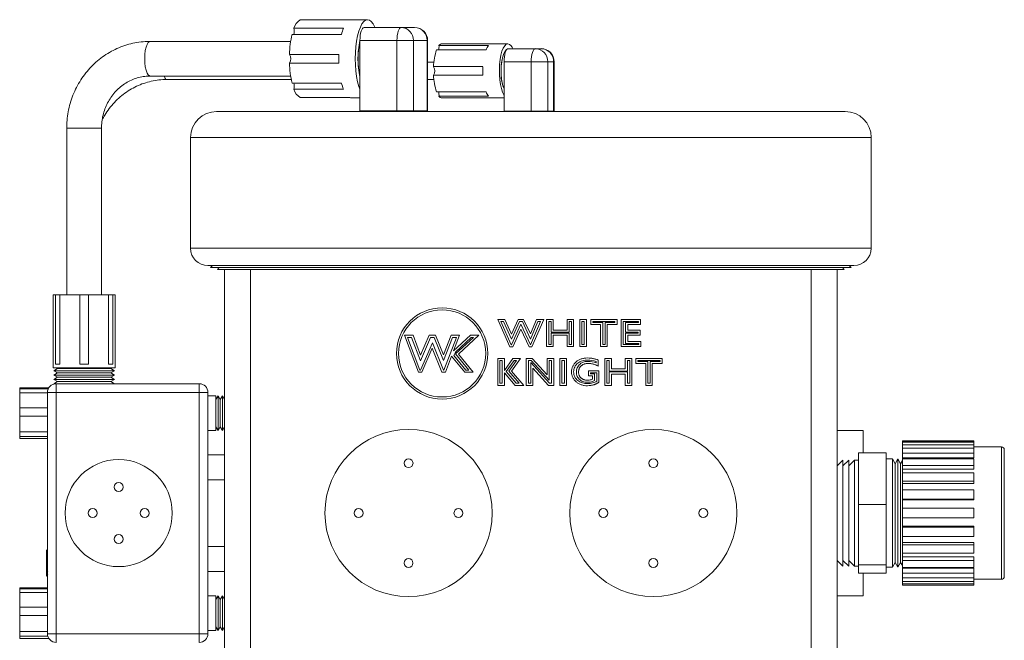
# Model space of a CAD drawing. Header units: inches. Extents: x 0.66 to 7.76, y 0.92 to 8.52.
# Tile 5 of 11: x 0.66 to 3.49, y 5.05 to 6.84. Entities that reach past the tile are written whole.
import ezdxf

# ---------------------------------------------------------------- set-up
doc = ezdxf.new("R2010")
doc.units = ezdxf.units.IN
doc.header["$MEASUREMENT"] = 0

msp = doc.modelspace()

# ---------------------------------------------------------------- linework, layer by layer
at = {"color": 7, "linetype": 'Continuous', "lineweight": 15}
for p, q in [((1.4633, 6.8396), (1.6058, 6.8396)), ((1.6572, 6.8402), (1.6097, 6.8402)), ((1.5877, 6.8156), (1.4452, 6.8156)), ((1.647, 6.8177), (1.7538, 6.8177)), ((1.7538, 6.8177), (1.7927, 6.8177)), ((1.4357, 6.7777), (1.0311, 6.7777)), ((1.4397, 6.798), (1.5822, 6.798)), ((1.742, 6.7801), (1.6352, 6.7801)), ((1.6352, 6.5777), (1.6352, 6.7801)), ((1.742, 6.5777), (1.742, 6.7801)), ((1.7895, 6.7801), (1.742, 6.7801)), ((1.7895, 6.5777), (1.7895, 6.7801)), ((1.8285, 6.7801), (1.7895, 6.7801)), ((1.8285, 6.5777), (1.8285, 6.7801)), ((1.8303, 6.5777), (1.8303, 6.7801)), ((1.8561, 6.7534), (1.9984, 6.7534)), ((2.0051, 6.7655), (1.8628, 6.7655)), ((2.0614, 6.7707), (1.8717, 6.7707)), ((2.0623, 6.7567), (2.1404, 6.7567)), ((2.1404, 6.7567), (2.1572, 6.7567)), ((1.5747, 6.7402), (1.4322, 6.7402)), ((1.4322, 6.7153), (1.5747, 6.7153)), ((1.8483, 6.7177), (1.8303, 6.7177)), ((1.9895, 6.7049), (1.8473, 6.7049)), ((2.1285, 6.7191), (2.0504, 6.7191)), ((2.0504, 6.5767), (2.0504, 6.7191)), ((2.1761, 6.7191), (2.1285, 6.7191)), ((2.1285, 6.5767), (2.1285, 6.7191)), ((2.1761, 6.5767), (2.1761, 6.7191)), ((2.1928, 6.7191), (2.1761, 6.7191)), ((2.1928, 6.5767), (2.1928, 6.7191)), ((2.1948, 6.5767), (2.1948, 6.7191)), ((1.0311, 6.6777), (1.4357, 6.6777)), ((1.0782, 6.6677), (1.4374, 6.6677)), ((1.8303, 6.6677), (1.8483, 6.6677)), ((1.8473, 6.6806), (1.9895, 6.6806)), ((1.5822, 6.6575), (1.4397, 6.6575)), ((1.4452, 6.6399), (1.5877, 6.6399)), ((1.6058, 6.6159), (1.4633, 6.6159)), ((1.6097, 6.6152), (1.6352, 6.6152)), ((1.9984, 6.6321), (1.8561, 6.6321)), ((1.8628, 6.6199), (2.0051, 6.6199)), ((1.8717, 6.6147), (2.0504, 6.6147)), ((1.742, 6.5777), (1.6352, 6.5777)), ((1.6717, 6.5777), (1.6717, 6.5757)), ((1.7895, 6.5777), (1.742, 6.5777)), ((1.8285, 6.5777), (1.7895, 6.5777)), ((1.8057, 6.5757), (1.8057, 6.5777)), ((1.8303, 6.5777), (1.8285, 6.5777)), ((1.2226, 6.5757), (3.0326, 6.5757)), ((2.1285, 6.5767), (2.0504, 6.5767)), ((2.0772, 6.5767), (2.0789, 6.5757)), ((2.0799, 6.5767), (2.0816, 6.5757)), ((2.1761, 6.5767), (2.1285, 6.5767)), ((2.1735, 6.5757), (2.1753, 6.5767)), ((2.1928, 6.5767), (2.1761, 6.5767)), ((2.1763, 6.5757), (2.178, 6.5767)), ((2.1948, 6.5767), (2.1928, 6.5767)), ((0.7911, 6.5277), (0.7911, 6.0475)), ((0.8911, 6.0475), (0.8911, 6.5277)), ((1.1476, 6.5007), (1.1476, 6.1817)), ((3.1076, 6.1817), (3.1076, 6.5007)), ((3.0576, 6.1317), (1.1976, 6.1317)), ((1.211, 6.1317), (1.2052, 6.1259)), ((3.05, 6.1259), (1.2052, 6.1259)), ((1.2302, 6.1259), (1.2252, 6.1209)), ((3.03, 6.1209), (3.025, 6.1259)), ((3.05, 6.1259), (3.0442, 6.1317)), ((1.2456, 6.1209), (1.2252, 6.1209)), ((1.2456, 4.7166), (1.2456, 6.1209)), ((1.2456, 6.1209), (1.3206, 6.1209)), ((1.3206, 6.1209), (1.3206, 4.7166)), ((1.3206, 6.1209), (1.9368, 6.1209)), ((2.3184, 6.1209), (1.9368, 6.1209)), ((2.3184, 6.1209), (2.9346, 6.1209)), ((2.9346, 4.7166), (2.9346, 6.1209)), ((2.9346, 6.1209), (3.0096, 6.1209)), ((3.03, 6.1209), (3.0096, 6.1209)), ((3.0096, 6.1209), (3.0096, 4.7166)), ((0.7521, 6.0475), (0.7521, 5.8375)), ((0.7521, 6.0475), (0.7586, 6.0475)), ((0.7586, 5.8475), (0.7586, 6.0475)), ((0.7709, 6.0475), (0.7586, 6.0475)), ((0.7709, 6.0475), (0.7709, 5.8475)), ((0.7709, 6.0475), (0.8287, 6.0475)), ((0.8287, 5.8475), (0.8287, 6.0475)), ((0.8534, 6.0475), (0.8287, 6.0475)), ((0.8534, 6.0475), (0.8534, 5.8475)), ((0.8534, 6.0475), (0.9112, 6.0475)), ((0.9112, 5.8475), (0.9112, 6.0475)), ((0.9236, 6.0475), (0.9112, 6.0475)), ((0.9236, 6.0475), (0.9236, 5.8475)), ((0.9236, 6.0475), (0.9301, 6.0475)), ((0.9301, 5.8375), (0.9301, 6.0475)), ((2.0319, 5.9766), (2.0524, 5.9766)), ((2.067, 5.8977), (2.0319, 5.9766)), ((2.0709, 5.9037), (2.0412, 5.9706)), ((2.0412, 5.9706), (2.0485, 5.9706)), ((2.0485, 5.9706), (2.0713, 5.9197)), ((2.0524, 5.9766), (2.0714, 5.9342)), ((2.0713, 5.9197), (2.0946, 5.9706)), ((2.0714, 5.9342), (2.0908, 5.9766)), ((2.0987, 5.9629), (2.0714, 5.9037)), ((2.0908, 5.9766), (2.1067, 5.9766)), ((2.0946, 5.9706), (2.1029, 5.9706)), ((2.1261, 5.9037), (2.0987, 5.9629)), ((2.1029, 5.9706), (2.1262, 5.9201)), ((2.1067, 5.9766), (2.126, 5.9348)), ((2.126, 5.9348), (2.144, 5.9766)), ((2.1262, 5.9201), (2.1479, 5.9706)), ((2.1553, 5.9706), (2.1266, 5.9037)), ((2.1644, 5.9766), (2.1306, 5.8977)), ((2.144, 5.9766), (2.1644, 5.9766)), ((2.1479, 5.9706), (2.1553, 5.9706)), ((2.1728, 5.9766), (2.1917, 5.9766)), ((2.1728, 5.8988), (2.1728, 5.9766)), ((2.1788, 5.9048), (2.1788, 5.9706)), ((2.1788, 5.9706), (2.1857, 5.9706)), ((2.1857, 5.9706), (2.1857, 5.9401)), ((2.1917, 5.9766), (2.1917, 5.9461)), ((2.2317, 5.9766), (2.2506, 5.9766)), ((2.2317, 5.9461), (2.2317, 5.9766)), ((2.2377, 5.9706), (2.2446, 5.9706)), ((2.2377, 5.9401), (2.2377, 5.9706)), ((2.2446, 5.9706), (2.2446, 5.9048)), ((2.2506, 5.9766), (2.2506, 5.8988)), ((2.2685, 5.9766), (2.2874, 5.9766)), ((2.2685, 5.8988), (2.2685, 5.9766)), ((2.2745, 5.9048), (2.2745, 5.9706)), ((2.2745, 5.9706), (2.2814, 5.9706)), ((2.2814, 5.9706), (2.2814, 5.9048)), ((2.2874, 5.9766), (2.2874, 5.8988)), ((2.3, 5.9766), (2.3757, 5.9766)), ((2.3, 5.9618), (2.3, 5.9766)), ((2.3284, 5.9618), (2.3, 5.9618)), ((2.306, 5.9678), (2.306, 5.9706)), ((2.306, 5.9706), (2.3697, 5.9706)), ((2.3344, 5.9678), (2.306, 5.9678)), ((2.3284, 5.8988), (2.3284, 5.9618)), ((2.3344, 5.9048), (2.3344, 5.9678)), ((2.3697, 5.9678), (2.3413, 5.9678)), ((2.3413, 5.9678), (2.3413, 5.9048)), ((2.3473, 5.9618), (2.3473, 5.8988)), ((2.3757, 5.9618), (2.3473, 5.9618)), ((2.3697, 5.9706), (2.3697, 5.9678)), ((2.3757, 5.9766), (2.3757, 5.9618)), ((2.3873, 5.9766), (2.443, 5.9766)), ((2.3873, 5.8988), (2.3873, 5.9766)), ((2.3933, 5.9706), (2.437, 5.9706)), ((2.3933, 5.9048), (2.3933, 5.9706)), ((2.437, 5.9678), (2.4002, 5.9678)), ((2.4002, 5.9678), (2.4002, 5.9401)), ((2.4062, 5.9618), (2.4062, 5.9461)), ((2.443, 5.9618), (2.4062, 5.9618)), ((2.437, 5.9706), (2.437, 5.9678)), ((2.443, 5.9766), (2.443, 5.9618)), ((1.8039, 5.825), (1.7637, 5.9311)), ((1.7637, 5.9311), (1.7882, 5.9311)), ((1.7882, 5.9311), (1.8097, 5.8738)), ((1.8097, 5.8738), (1.8347, 5.9311)), ((1.8347, 5.9311), (1.8533, 5.9311)), ((1.8533, 5.9311), (1.8761, 5.875)), ((1.8761, 5.875), (1.8977, 5.9311)), ((1.8977, 5.9311), (1.9221, 5.9311)), ((1.9049, 5.8862), (1.9537, 5.9311)), ((1.9221, 5.9311), (1.9049, 5.8862)), ((1.9781, 5.9311), (1.9191, 5.8768)), ((1.9537, 5.9311), (1.9781, 5.9311)), ((2.0987, 5.9486), (2.0753, 5.8977)), ((2.1223, 5.8977), (2.0987, 5.9486)), ((2.1857, 5.9401), (2.2377, 5.9401)), ((2.2377, 5.9373), (2.1857, 5.9373)), ((2.1857, 5.9373), (2.1857, 5.9048)), ((2.1917, 5.9461), (2.2317, 5.9461)), ((2.1917, 5.9313), (2.1917, 5.8988)), ((2.2317, 5.9313), (2.1917, 5.9313)), ((2.2317, 5.8988), (2.2317, 5.9313)), ((2.2377, 5.9048), (2.2377, 5.9373)), ((2.4002, 5.9401), (2.436, 5.9401)), ((2.436, 5.9373), (2.4002, 5.9373)), ((2.4002, 5.9373), (2.4002, 5.9075)), ((2.4062, 5.9461), (2.442, 5.9461)), ((2.442, 5.9313), (2.4062, 5.9313)), ((2.4062, 5.9313), (2.4062, 5.9135)), ((2.436, 5.9401), (2.436, 5.9373)), ((2.442, 5.9461), (2.442, 5.9313)), ((1.7724, 5.9251), (1.784, 5.9251)), ((1.808, 5.831), (1.7724, 5.9251)), ((1.784, 5.9251), (1.8093, 5.8578)), ((1.8093, 5.8578), (1.8386, 5.9251)), ((1.8438, 5.9089), (1.8099, 5.831)), ((1.8386, 5.9251), (1.8493, 5.9251)), ((1.8756, 5.831), (1.8438, 5.9089)), ((1.8493, 5.9251), (1.8763, 5.8587)), ((1.8763, 5.8587), (1.9018, 5.9251)), ((1.9133, 5.9251), (1.8773, 5.831)), ((1.9018, 5.9251), (1.9133, 5.9251)), ((1.91, 5.8828), (1.956, 5.9251)), ((1.9627, 5.9251), (1.9109, 5.8774)), ((1.956, 5.9251), (1.9627, 5.9251)), ((2.0753, 5.8977), (2.067, 5.8977)), ((2.0714, 5.9037), (2.0709, 5.9037)), ((2.1306, 5.8977), (2.1223, 5.8977)), ((2.1266, 5.9037), (2.1261, 5.9037)), ((2.1917, 5.8988), (2.1728, 5.8988)), ((2.1857, 5.9048), (2.1788, 5.9048)), ((2.2506, 5.8988), (2.2317, 5.8988)), ((2.2446, 5.9048), (2.2377, 5.9048)), ((2.2874, 5.8988), (2.2685, 5.8988)), ((2.2814, 5.9048), (2.2745, 5.9048)), ((2.3473, 5.8988), (2.3284, 5.8988)), ((2.3413, 5.9048), (2.3344, 5.9048)), ((2.4441, 5.8988), (2.3873, 5.8988)), ((2.4381, 5.9048), (2.3933, 5.9048)), ((2.4002, 5.9075), (2.4381, 5.9075)), ((2.4062, 5.9135), (2.4441, 5.9135)), ((2.4381, 5.9075), (2.4381, 5.9048)), ((2.4441, 5.9135), (2.4441, 5.8988)), ((1.8436, 5.8935), (1.8138, 5.825)), ((1.8715, 5.825), (1.8436, 5.8935)), ((1.8992, 5.8713), (1.8815, 5.825)), ((1.9371, 5.825), (1.8992, 5.8713)), ((1.9061, 5.8724), (1.91, 5.8828)), ((1.9399, 5.831), (1.9061, 5.8724)), ((1.9109, 5.8774), (1.9488, 5.831)), ((1.9191, 5.8768), (1.9615, 5.825)), ((0.7586, 5.8475), (0.7709, 5.8475)), ((0.8287, 5.8475), (0.8534, 5.8475)), ((0.9112, 5.8475), (0.9236, 5.8475)), ((2.0323, 5.8646), (2.0513, 5.8646)), ((2.0323, 5.7868), (2.0323, 5.8646)), ((2.0383, 5.7928), (2.0383, 5.8586)), ((2.0383, 5.8586), (2.0453, 5.8586)), ((2.0453, 5.8586), (2.0453, 5.7928)), ((2.0513, 5.8646), (2.0513, 5.8293)), ((2.0513, 5.8293), (2.0758, 5.8646)), ((2.0564, 5.8263), (2.0789, 5.8586)), ((2.086, 5.8586), (2.0644, 5.8274)), ((2.0975, 5.8646), (2.072, 5.8278)), ((2.0758, 5.8646), (2.0975, 5.8646)), ((2.0789, 5.8586), (2.086, 5.8586)), ((2.1143, 5.8646), (2.1314, 5.8646)), ((2.1143, 5.7868), (2.1143, 5.8646)), ((2.1203, 5.8586), (2.1287, 5.8586)), ((2.1203, 5.7928), (2.1203, 5.8586)), ((2.1809, 5.7928), (2.1273, 5.8522)), ((2.1273, 5.8522), (2.1273, 5.7928)), ((2.1287, 5.8586), (2.1803, 5.8014)), ((2.1314, 5.8646), (2.1743, 5.817)), ((2.1743, 5.8646), (2.1932, 5.8646)), ((2.1743, 5.817), (2.1743, 5.8646)), ((2.1803, 5.8014), (2.1803, 5.8586)), ((2.1803, 5.8586), (2.1872, 5.8586)), ((2.1872, 5.8586), (2.1872, 5.7928)), ((2.1932, 5.8646), (2.1932, 5.7868)), ((2.2111, 5.8646), (2.23, 5.8646)), ((2.2111, 5.7868), (2.2111, 5.8646)), ((2.2171, 5.7928), (2.2171, 5.8586)), ((2.2171, 5.8586), (2.224, 5.8586)), ((2.224, 5.8586), (2.224, 5.7928)), ((2.23, 5.8646), (2.23, 5.7868)), ((2.3155, 5.8554), (2.3155, 5.8516)), ((2.3215, 5.8594), (2.3215, 5.8425)), ((2.3404, 5.8646), (2.3593, 5.8646)), ((2.3404, 5.7868), (2.3404, 5.8646)), ((2.3464, 5.8586), (2.3533, 5.8586)), ((2.3464, 5.7928), (2.3464, 5.8586)), ((2.3533, 5.8586), (2.3533, 5.8281)), ((2.3593, 5.8646), (2.3593, 5.8341)), ((2.3993, 5.8646), (2.4182, 5.8646)), ((2.3993, 5.8341), (2.3993, 5.8646)), ((2.4053, 5.8586), (2.4122, 5.8586)), ((2.4053, 5.8281), (2.4053, 5.8586)), ((2.4122, 5.8586), (2.4122, 5.7928)), ((2.4182, 5.8646), (2.4182, 5.7868)), ((2.4297, 5.8646), (2.5054, 5.8646)), ((2.4297, 5.8498), (2.4297, 5.8646)), ((2.4581, 5.8498), (2.4297, 5.8498)), ((2.4357, 5.8586), (2.4994, 5.8586)), ((2.4357, 5.8558), (2.4357, 5.8586)), ((2.4641, 5.8558), (2.4357, 5.8558)), ((2.4581, 5.7868), (2.4581, 5.8498)), ((2.4641, 5.7928), (2.4641, 5.8558)), ((2.4994, 5.8558), (2.4711, 5.8558)), ((2.4711, 5.8558), (2.4711, 5.7928)), ((2.4771, 5.8498), (2.4771, 5.7868)), ((2.5054, 5.8498), (2.4771, 5.8498)), ((2.4994, 5.8586), (2.4994, 5.8558)), ((2.5054, 5.8646), (2.5054, 5.8498)), ((0.7521, 5.8375), (0.9301, 5.8375)), ((0.7645, 5.835), (0.7537, 5.8287)), ((0.7537, 5.8287), (0.7645, 5.8225)), ((0.7537, 5.8287), (0.9285, 5.8287)), ((0.7645, 5.8225), (0.7537, 5.8162)), ((0.7537, 5.8162), (0.7645, 5.81)), ((0.7537, 5.8162), (0.9285, 5.8162)), ((0.76, 5.8375), (0.7645, 5.835)), ((0.7645, 5.835), (0.9177, 5.835)), ((0.7645, 5.8225), (0.9177, 5.8225)), ((0.9177, 5.835), (0.9221, 5.8375)), ((0.9285, 5.8287), (0.9177, 5.835)), ((0.9177, 5.8225), (0.9285, 5.8287)), ((0.9285, 5.8162), (0.9177, 5.8225)), ((0.9177, 5.81), (0.9285, 5.8162)), ((1.8138, 5.825), (1.8039, 5.825)), ((1.8099, 5.831), (1.808, 5.831)), ((1.8815, 5.825), (1.8715, 5.825)), ((1.8773, 5.831), (1.8756, 5.831)), ((1.9615, 5.825), (1.9371, 5.825)), ((1.9488, 5.831), (1.9399, 5.831)), ((2.0513, 5.8231), (2.0513, 5.7868)), ((2.0822, 5.7868), (2.0513, 5.8231)), ((2.085, 5.7928), (2.0564, 5.8263)), ((2.0644, 5.8274), (2.094, 5.7928)), ((2.072, 5.8278), (2.107, 5.7868)), ((2.1333, 5.8366), (2.1333, 5.7868)), ((2.1782, 5.7868), (2.1333, 5.8366)), ((2.2931, 5.8288), (2.3236, 5.8288)), ((2.2931, 5.8141), (2.2931, 5.8288)), ((2.3046, 5.8141), (2.2931, 5.8141)), ((2.2991, 5.8201), (2.2991, 5.8228)), ((2.2991, 5.8228), (2.3176, 5.8228)), ((2.3106, 5.8201), (2.2991, 5.8201)), ((2.3046, 5.8044), (2.3046, 5.8141)), ((2.3106, 5.8006), (2.3106, 5.8201)), ((2.3176, 5.8228), (2.3176, 5.7991)), ((2.3236, 5.8288), (2.3236, 5.7964)), ((2.3533, 5.8281), (2.4053, 5.8281)), ((2.4053, 5.8253), (2.3533, 5.8253)), ((2.3533, 5.8253), (2.3533, 5.7928)), ((2.3593, 5.8341), (2.3993, 5.8341)), ((2.3593, 5.8193), (2.3593, 5.7868)), ((2.3993, 5.8193), (2.3593, 5.8193)), ((2.3993, 5.7868), (2.3993, 5.8193)), ((2.4053, 5.7928), (2.4053, 5.8253)), ((0.7645, 5.81), (0.7537, 5.8037)), ((0.7537, 5.8037), (0.7645, 5.7975)), ((0.7537, 5.8037), (0.9285, 5.8037)), ((0.7645, 5.7975), (0.7537, 5.7913)), ((0.7537, 5.7913), (0.7548, 5.7906)), ((0.7537, 5.7913), (0.7606, 5.7913)), ((0.7606, 5.7913), (1.1726, 5.7913)), ((0.7606, 5.7913), (0.7606, 5.7663)), ((0.7645, 5.81), (0.9177, 5.81)), ((0.7645, 5.7975), (0.9177, 5.7975)), ((0.9285, 5.8037), (0.9177, 5.81)), ((0.9177, 5.7975), (0.9285, 5.8037)), ((0.9285, 5.7913), (0.9177, 5.7975)), ((1.1726, 5.7913), (1.1726, 5.7663)), ((2.0513, 5.7868), (2.0323, 5.7868)), ((2.0453, 5.7928), (2.0383, 5.7928)), ((2.107, 5.7868), (2.0822, 5.7868)), ((2.094, 5.7928), (2.085, 5.7928)), ((2.1333, 5.7868), (2.1143, 5.7868)), ((2.1273, 5.7928), (2.1203, 5.7928)), ((2.1932, 5.7868), (2.1782, 5.7868)), ((2.1872, 5.7928), (2.1809, 5.7928)), ((2.23, 5.7868), (2.2111, 5.7868)), ((2.224, 5.7928), (2.2171, 5.7928)), ((2.3593, 5.7868), (2.3404, 5.7868)), ((2.3533, 5.7928), (2.3464, 5.7928)), ((2.4182, 5.7868), (2.3993, 5.7868)), ((2.4122, 5.7928), (2.4053, 5.7928)), ((2.4771, 5.7868), (2.4581, 5.7868)), ((2.4711, 5.7928), (2.4641, 5.7928)), ((0.7396, 5.7799), (0.6556, 5.7799)), ((0.6556, 5.7764), (0.6556, 5.7799)), ((0.6556, 5.7764), (0.7377, 5.7764)), ((0.6556, 5.7764), (0.6556, 5.7653)), ((0.6556, 5.7224), (0.6556, 5.7653)), ((0.7356, 5.7653), (0.6556, 5.7653)), ((0.7356, 5.0713), (0.7356, 5.7663)), ((0.7356, 5.7663), (0.7606, 5.7663)), ((0.7606, 5.7663), (0.7606, 5.0713)), ((1.1726, 5.7663), (0.7606, 5.7663)), ((1.1726, 5.0713), (1.1726, 5.7663)), ((1.1726, 5.7663), (1.1976, 5.7663)), ((1.1976, 5.7663), (1.1976, 5.0713)), ((1.2206, 5.7569), (1.1976, 5.7569)), ((1.2268, 5.7569), (1.2206, 5.746)), ((1.2206, 5.7569), (1.2206, 5.6648)), ((1.2331, 5.746), (1.2268, 5.7569)), ((1.2268, 5.7569), (1.2268, 5.6648)), ((1.2393, 5.7569), (1.2331, 5.746)), ((1.2456, 5.746), (1.2393, 5.7569)), ((1.2393, 5.7569), (1.2393, 5.6648)), ((1.2331, 5.746), (1.2331, 5.6739)), ((0.6556, 5.7224), (0.7356, 5.7224)), ((0.6556, 5.7224), (0.6556, 5.6981)), ((0.6556, 5.6529), (0.6556, 5.6981)), ((0.7356, 5.6981), (0.6556, 5.6981)), ((1.2331, 5.6739), (1.2331, 5.6677)), ((0.6556, 5.6529), (0.7356, 5.6529)), ((0.6556, 5.6529), (0.6556, 5.6397)), ((1.1976, 5.6569), (1.2206, 5.6569)), ((1.2206, 5.6677), (1.2268, 5.6569)), ((1.2206, 5.6648), (1.2206, 5.6569)), ((1.2268, 5.6569), (1.2331, 5.6677)), ((1.2268, 5.6648), (1.2268, 5.6569)), ((1.2331, 5.6677), (1.2393, 5.6569)), ((1.2393, 5.6569), (1.2456, 5.6677)), ((1.2393, 5.6648), (1.2393, 5.6569)), ((3.0846, 5.6568), (3.0096, 5.6568)), ((3.0846, 5.5922), (3.0846, 5.6568)), ((0.6556, 5.6339), (0.6556, 5.6397)), ((0.7356, 5.6397), (0.6556, 5.6397)), ((0.6556, 5.6339), (0.7356, 5.6339)), ((3.4027, 5.6268), (3.1974, 5.6268)), ((3.1974, 5.6263), (3.1974, 5.6268)), ((3.1974, 5.6263), (3.4027, 5.6263)), ((3.1974, 5.6228), (3.1974, 5.6263)), ((3.4027, 5.6228), (3.1974, 5.6228)), ((3.1974, 5.6157), (3.1974, 5.6228)), ((3.1974, 5.6157), (3.4027, 5.6157)), ((3.1974, 5.6055), (3.1974, 5.6157)), ((3.4027, 5.6268), (3.4027, 5.6263)), ((3.4027, 5.6228), (3.4027, 5.6263)), ((3.4027, 5.6228), (3.4027, 5.6157)), ((3.4027, 5.6055), (3.4027, 5.6157)), ((1.2456, 5.5868), (1.1976, 5.5868)), ((3.1504, 5.5922), (3.0704, 5.5922)), ((3.0704, 5.4434), (3.0704, 5.5922)), ((3.1504, 5.4434), (3.1504, 5.5922)), ((3.4027, 5.6055), (3.1974, 5.6055)), ((3.1974, 5.5917), (3.1974, 5.6055)), ((3.1974, 5.5917), (3.4027, 5.5917)), ((3.1974, 5.5779), (3.1974, 5.5917)), ((3.4827, 5.6094), (3.4027, 5.6094)), ((3.4027, 5.6055), (3.4027, 5.5917)), ((3.4027, 5.5779), (3.4027, 5.5917)), ((3.4907, 5.6014), (3.4907, 5.349)), ((3.0262, 5.5715), (3.0096, 5.5549)), ((3.0428, 5.5715), (3.0262, 5.5548)), ((3.0262, 5.3604), (3.0262, 5.5715)), ((3.0595, 5.5715), (3.0428, 5.5548)), ((3.0428, 5.3604), (3.0428, 5.5715)), ((3.0704, 5.5715), (3.0595, 5.5715)), ((3.0595, 5.3604), (3.0595, 5.5715)), ((3.1686, 5.5748), (3.1504, 5.5748)), ((3.1765, 5.5611), (3.1686, 5.5748)), ((3.1686, 5.3592), (3.1686, 5.5748)), ((3.1844, 5.5748), (3.1765, 5.5611)), ((3.1765, 5.3644), (3.1765, 5.5611)), ((3.1922, 5.5611), (3.1844, 5.5748)), ((3.1844, 5.3592), (3.1844, 5.5748)), ((3.1974, 5.57), (3.1922, 5.5611)), ((3.1922, 5.3644), (3.1922, 5.5611)), ((3.1974, 5.5779), (3.4027, 5.5779)), ((3.1974, 5.5752), (3.1974, 5.5779)), ((3.4027, 5.5754), (3.1974, 5.5754)), ((3.1974, 5.5558), (3.1974, 5.5754)), ((3.4027, 5.5754), (3.4027, 5.5558)), ((3.1974, 5.5558), (3.4027, 5.5558)), ((3.1974, 5.5452), (3.1974, 5.5558)), ((3.1974, 5.5452), (3.4027, 5.5452)), ((3.1974, 5.5344), (3.1974, 5.5452)), ((3.4027, 5.5347), (3.1974, 5.5347)), ((3.1974, 5.5107), (3.1974, 5.5347)), ((3.4027, 5.5452), (3.4027, 5.5558)), ((3.4027, 5.5347), (3.4027, 5.5107)), ((1.1976, 5.5148), (1.2456, 5.5148)), ((3.1974, 5.5107), (3.4027, 5.5107)), ((3.1974, 5.504), (3.1974, 5.5107)), ((3.1974, 5.504), (3.4027, 5.504)), ((3.1974, 5.4857), (3.1974, 5.504)), ((3.4027, 5.504), (3.4027, 5.5107)), ((3.4027, 5.486), (3.1974, 5.486)), ((3.1974, 5.4592), (3.1974, 5.486)), ((3.4027, 5.486), (3.4027, 5.4592)), ((3.1974, 5.4592), (3.4027, 5.4592)), ((3.1974, 5.457), (3.1974, 5.4592)), ((3.1974, 5.457), (3.4027, 5.457)), ((3.1974, 5.4324), (3.1974, 5.457)), ((3.4027, 5.457), (3.4027, 5.4592)), ((3.1504, 5.4434), (3.0704, 5.4434)), ((3.0704, 5.27), (3.0704, 5.4434)), ((3.1504, 5.27), (3.1504, 5.4434)), ((3.4027, 5.4328), (3.1974, 5.4328)), ((3.1974, 5.4051), (3.1974, 5.4328)), ((3.4027, 5.4328), (3.4027, 5.4051)), ((3.1974, 5.4051), (3.4027, 5.4051)), ((3.1974, 5.3809), (3.1974, 5.4047)), ((3.0262, 5.2661), (3.0262, 5.3604)), ((3.0428, 5.2661), (3.0428, 5.3604)), ((3.0595, 5.2661), (3.0595, 5.3604)), ((3.1686, 5.2628), (3.1686, 5.3592)), ((3.1765, 5.2764), (3.1765, 5.3644)), ((3.1844, 5.2628), (3.1844, 5.3592)), ((3.1922, 5.2764), (3.1922, 5.3644)), ((3.1974, 5.3809), (3.4027, 5.3809)), ((3.1974, 5.3786), (3.1974, 5.3809)), ((3.4027, 5.3786), (3.1974, 5.3786)), ((3.1974, 5.3518), (3.1974, 5.3786)), ((3.4027, 5.3786), (3.4027, 5.3809)), ((3.4027, 5.3786), (3.4027, 5.3518)), ((3.1974, 5.3518), (3.4027, 5.3518)), ((3.1974, 5.3338), (3.1974, 5.3515)), ((3.1974, 5.3338), (3.4027, 5.3338)), ((3.1974, 5.3272), (3.1974, 5.3338)), ((3.4027, 5.3272), (3.4027, 5.3338)), ((3.4907, 5.349), (3.4907, 5.2361)), ((0.7356, 5.3076), (0.7326, 5.3128)), ((0.7326, 5.2431), (0.7326, 5.3128)), ((1.2456, 5.3228), (1.1976, 5.3228)), ((3.4027, 5.3272), (3.1974, 5.3272)), ((3.1974, 5.3031), (3.1974, 5.3272)), ((3.1974, 5.3031), (3.4027, 5.3031)), ((3.1974, 5.2925), (3.1974, 5.3028)), ((3.4027, 5.3272), (3.4027, 5.3031)), ((3.0096, 5.2826), (3.0262, 5.2661)), ((3.0262, 5.2827), (3.0428, 5.2661)), ((3.0428, 5.2827), (3.0595, 5.2661)), ((3.1686, 5.2628), (3.1765, 5.2764)), ((3.1765, 5.2764), (3.1844, 5.2628)), ((3.1844, 5.2628), (3.1922, 5.2764)), ((3.1922, 5.2764), (3.1974, 5.2675)), ((3.1974, 5.2925), (3.4027, 5.2925)), ((3.1974, 5.282), (3.1974, 5.2925)), ((3.4027, 5.282), (3.1974, 5.282)), ((3.1974, 5.2623), (3.1974, 5.282)), ((3.4027, 5.282), (3.4027, 5.2925)), ((3.4027, 5.282), (3.4027, 5.2623)), ((0.7363, 5.2491), (0.7326, 5.2431)), ((1.1976, 5.2508), (1.2456, 5.2508)), ((3.0595, 5.2661), (3.0704, 5.2661)), ((3.1504, 5.27), (3.0704, 5.27)), ((3.0704, 5.2453), (3.0704, 5.27)), ((3.1504, 5.2453), (3.0704, 5.2453)), ((3.0846, 5.1808), (3.0846, 5.2453)), ((3.1504, 5.2453), (3.1504, 5.27)), ((3.1504, 5.2628), (3.1686, 5.2628)), ((3.1974, 5.2623), (3.4027, 5.2623)), ((3.1974, 5.2598), (3.1974, 5.2621)), ((3.1974, 5.2598), (3.4027, 5.2598)), ((3.1974, 5.2461), (3.1974, 5.2598)), ((3.4027, 5.2461), (3.1974, 5.2461)), ((3.1974, 5.2322), (3.1974, 5.2461)), ((3.4027, 5.2461), (3.4027, 5.2598)), ((3.4027, 5.2461), (3.4027, 5.2322)), ((0.7363, 5.2442), (0.7326, 5.2382)), ((0.7326, 5.2382), (0.7326, 5.2431)), ((0.7326, 5.237), (0.7356, 5.2421)), ((0.7326, 5.237), (0.7326, 5.2382)), ((3.1974, 5.2322), (3.4027, 5.2322)), ((3.1974, 5.2219), (3.1974, 5.2322)), ((3.4027, 5.2219), (3.1974, 5.2219)), ((3.1974, 5.2147), (3.1974, 5.2219)), ((3.4027, 5.2219), (3.4027, 5.2322)), ((3.4027, 5.2281), (3.4827, 5.2281)), ((3.4027, 5.2219), (3.4027, 5.2147)), ((0.7356, 5.2036), (0.6556, 5.2036)), ((0.6556, 5.2008), (0.6556, 5.2036)), ((0.6556, 5.2008), (0.7356, 5.2008)), ((0.6556, 5.2008), (0.6556, 5.1903)), ((0.6556, 5.1482), (0.6556, 5.1903)), ((0.7356, 5.1903), (0.6556, 5.1903)), ((3.1974, 5.2147), (3.4027, 5.2147)), ((3.1974, 5.2112), (3.1974, 5.2147)), ((3.4027, 5.2112), (3.1974, 5.2112)), ((3.1974, 5.2108), (3.1974, 5.2112)), ((3.1974, 5.2108), (3.4027, 5.2108)), ((3.4027, 5.2112), (3.4027, 5.2147)), ((3.4027, 5.2112), (3.4027, 5.2108)), ((1.2206, 5.1806), (1.1976, 5.1806)), ((1.2268, 5.1806), (1.2206, 5.1698)), ((1.2206, 5.1806), (1.2206, 5.0894)), ((1.2331, 5.1698), (1.2268, 5.1806)), ((1.2268, 5.1806), (1.2268, 5.0894)), ((1.2393, 5.1806), (1.2331, 5.1698)), ((1.2331, 5.1698), (1.2331, 5.0983)), ((1.2456, 5.1698), (1.2393, 5.1806)), ((1.2393, 5.1806), (1.2393, 5.0894)), ((3.0846, 5.1808), (3.0096, 5.1808)), ((0.6556, 5.1482), (0.7356, 5.1482)), ((0.6556, 5.1482), (0.6556, 5.124)), ((0.6556, 5.078), (0.6556, 5.124)), ((0.7356, 5.124), (0.6556, 5.124)), ((0.6556, 5.078), (0.7356, 5.078)), ((0.6556, 5.078), (0.6556, 5.0644)), ((1.1976, 5.0806), (1.2206, 5.0806)), ((1.2206, 5.0915), (1.2268, 5.0806)), ((1.2206, 5.0894), (1.2206, 5.0806)), ((1.2268, 5.0806), (1.2331, 5.0915)), ((1.2268, 5.0894), (1.2268, 5.0806)), ((1.2331, 5.0983), (1.2331, 5.0915)), ((1.2331, 5.0915), (1.2393, 5.0806)), ((1.2393, 5.0806), (1.2456, 5.0915)), ((1.2393, 5.0894), (1.2393, 5.0806)), ((0.6556, 5.0576), (0.6556, 5.0644)), ((0.7365, 5.0644), (0.6556, 5.0644)), ((0.6556, 5.0576), (0.7396, 5.0576)), ((0.7606, 5.0713), (0.7356, 5.0713)), ((0.7606, 5.0713), (1.1726, 5.0713)), ((0.7606, 5.0713), (0.7606, 5.0463)), ((1.1726, 5.0713), (1.1726, 5.0463)), ((1.1976, 5.0713), (1.1726, 5.0713))]:
    msp.add_line(p, q, dxfattribs=at)
at = {"color": 8, "linetype": 'Continuous', "lineweight": 15}
for p, q in [((1.8303, 6.7801), (1.8285, 6.7801)), ((2.1948, 6.7191), (2.1928, 6.7191)), ((0.7911, 6.5277), (0.8255, 6.5277)), ((0.8255, 6.5277), (0.8911, 6.5277)), ((3.1076, 6.5007), (1.1476, 6.5007)), ((1.1476, 6.1817), (3.1076, 6.1817)), ((3.4827, 5.3459), (3.4827, 5.6094)), ((3.4827, 5.2281), (3.4827, 5.3459))]:
    msp.add_line(p, q, dxfattribs=at)
at = {"color": 7, "linetype": 'Continuous', "lineweight": 15, "flags": 128}
for points in [[(1.6352, 6.6398), (1.6323, 6.6482), (1.6287, 6.6616), (1.6258, 6.6767), (1.6237, 6.693), (1.6225, 6.7101), (1.622, 6.7277), (1.6225, 6.7453), (1.6237, 6.7625), (1.6258, 6.7788), (1.6287, 6.7939), (1.6323, 6.8073), (1.6365, 6.8188), (1.6412, 6.828), (1.6463, 6.8347), (1.6517, 6.8389), (1.6572, 6.8402)], [(1.6572, 6.8402), (1.6627, 6.8389), (1.668, 6.8347), (1.6731, 6.828), (1.6778, 6.8188), (1.6782, 6.8177)], [(1.6352, 6.7801), (1.6355, 6.7875), (1.6361, 6.7945), (1.6372, 6.801), (1.6387, 6.8067), (1.6405, 6.8114), (1.6425, 6.8149), (1.6447, 6.817), (1.647, 6.8177)], [(1.742, 6.7801), (1.7422, 6.7875), (1.7429, 6.7945), (1.744, 6.801), (1.7455, 6.8067), (1.7472, 6.8114), (1.7493, 6.8149), (1.7515, 6.817), (1.7538, 6.8177)], [(2.0504, 6.6229), (2.05, 6.6234), (2.0461, 6.6314), (2.0427, 6.6417), (2.04, 6.6537), (2.038, 6.6672), (2.0369, 6.6816), (2.0367, 6.6965), (2.0373, 6.7111), (2.0389, 6.7251), (2.0412, 6.738), (2.0443, 6.7492), (2.048, 6.7584), (2.0522, 6.7652), (2.0567, 6.7693), (2.0614, 6.7707)], [(2.0504, 6.6407), (2.0477, 6.6474), (2.045, 6.6577), (2.043, 6.6696), (2.0418, 6.6826), (2.0416, 6.6961), (2.0423, 6.7095), (2.0439, 6.722), (2.0463, 6.7332), (2.0494, 6.7425), (2.0531, 6.7495), (2.0571, 6.7538), (2.0582, 6.7544)], [(2.0582, 6.7544), (2.0561, 6.753), (2.0521, 6.748), (2.0485, 6.7404), (2.0456, 6.7306), (2.0434, 6.719), (2.042, 6.7062), (2.0416, 6.6927)], [(2.0504, 6.7191), (2.0506, 6.7265), (2.0513, 6.7335), (2.0524, 6.74), (2.0539, 6.7457), (2.0557, 6.7504), (2.0577, 6.7539), (2.06, 6.756), (2.0623, 6.7567)], [(2.1285, 6.7191), (2.1288, 6.7265), (2.1294, 6.7335), (2.1305, 6.74), (2.132, 6.7457), (2.1338, 6.7504), (2.1359, 6.7539), (2.1381, 6.756), (2.1404, 6.7567)]]:
    msp.add_lwpolyline(points, dxfattribs=at)
at = {"color": 8, "linetype": 'Continuous', "lineweight": 15, "flags": 128}
for points in [[(1.0311, 6.7777), (1.0292, 6.7774), (1.0255, 6.7745), (1.0222, 6.7689), (1.0194, 6.7609), (1.0172, 6.751), (1.0159, 6.7397), (1.0155, 6.7277)], [(1.0155, 6.7277), (1.0159, 6.7158), (1.0172, 6.7045), (1.0194, 6.6946), (1.0222, 6.6866), (1.0255, 6.681), (1.0292, 6.6781), (1.0311, 6.6777)], [(1.0782, 6.6677), (1.0768, 6.6681), (1.0742, 6.6711), (1.0721, 6.6767), (1.0718, 6.6777)]]:
    msp.add_lwpolyline(points, dxfattribs=at)
at = {"color": 7, "linetype": 'Continuous', "lineweight": 15}
for centre, radius in [((1.8719, 5.8788), 0.1315), ((1.8719, 5.8788), 0.1255), ((1.7752, 5.4188), 0.2407), ((2.48, 5.4188), 0.2407), ((0.9406, 5.4188), 0.1542), ((1.7752, 5.5626), 0.0129), ((2.48, 5.5626), 0.0129), ((0.9406, 5.4938), 0.013), ((0.8656, 5.4188), 0.013), ((1.0156, 5.4188), 0.013), ((1.6314, 5.4188), 0.0128), ((1.919, 5.4188), 0.0129), ((2.3362, 5.4188), 0.0129), ((2.6238, 5.4188), 0.0129), ((0.9406, 5.3438), 0.013), ((1.7752, 5.275), 0.0128), ((2.48, 5.275), 0.0128)]:
    msp.add_circle(centre, radius, dxfattribs=at)
for centre, radius, start, end in [((1.4832, 6.8057), 0.0393, 120.5242, 165.441), ((1.6097, 6.8287), 0.0115, 90.2183, 109.9243), ((1.4146, 6.8077), 0.0316, 342.1153, 14.462), ((1.7239, 6.7634), 0.1458, 159.0305, 166.2791), ((1.7528, 6.7811), 0.0367, 358.5681, 88.4928), ((1.7927, 6.7801), 0.0376, 0, 90), ((1.7918, 6.7811), 0.0367, 358.5681, 88.4928), ((1.7169, 6.7328), 0.2847, 166.7522, 178.5048), ((1.8793, 6.7277), 0.2496, 167.9578, 192.0422), ((1.8635, 6.73), 0.2336, 167.6388, 180.546), ((2.0085, 6.7004), 0.1613, 160.8368, 178.42), ((1.8306, 6.7619), 0.0324, 344.7741, 6.4161), ((1.8727, 6.7588), 0.012, 95.0553, 145.6715), ((2.041, 6.7379), 0.0453, 142.4366, 160.0239), ((2.0551, 6.7503), 0.0214, 17.5733, 72.9733), ((2.1395, 6.7201), 0.0367, 358.5239, 88.4434), ((2.1572, 6.7191), 0.0376, 0, 90), ((2.1562, 6.7201), 0.0367, 358.5239, 88.4434), ((1.4152, 6.7277), 0.0211, 323.8296, 36.1704), ((1.9335, 6.7277), 0.359, 178.0136, 181.9864), ((1.8635, 6.7255), 0.2336, 179.4539, 192.3612), ((1.7169, 6.7227), 0.2847, 181.4952, 193.2478), ((1.8269, 6.6927), 0.0237, 329.1427, 30.8573), ((2.2337, 6.6927), 0.2445, 177.1521, 182.8479), ((2.1665, 6.6872), 0.125, 177.4513, 201.8015), ((2.0085, 6.685), 0.1613, 181.58, 199.1632), ((1.4139, 6.6478), 0.0323, 345.8874, 17.5353), ((1.4832, 6.6498), 0.0393, 194.5589, 239.4762), ((1.7239, 6.6921), 0.1458, 193.7209, 200.9695), ((1.6097, 6.6268), 0.0115, 250.0727, 269.7846), ((1.8306, 6.6236), 0.0324, 353.585, 15.2248), ((1.8727, 6.6267), 0.012, 214.3302, 264.943), ((2.041, 6.6476), 0.0453, 199.9763, 217.5628), ((1.2226, 6.5007), 0.075, 90, 180), ((3.0326, 6.5007), 0.075, 0, 90), ((1.1976, 6.1817), 0.05, 180, 270), ((3.0576, 6.1817), 0.05, 270, 0), ((0.7606, 5.7663), 0.025, 90, 180), ((1.1726, 5.7663), 0.025, 0, 90), ((3.4827, 5.6014), 0.008, 0, 90), ((3.4827, 5.2361), 0.008, 270, 0), ((0.7606, 5.0713), 0.025, 180, 270), ((1.1726, 5.0713), 0.025, 270, 0)]:
    msp.add_arc(centre, radius, start, end, dxfattribs=at)
for points, knots in [([(1.0311, 6.7777), (1.0263, 6.7777), (1.0136, 6.7774), (0.993, 6.775), (0.9696, 6.7698), (0.9467, 6.7622), (0.9247, 6.7523), (0.9038, 6.7402), (0.8841, 6.726), (0.8659, 6.7097), (0.8494, 6.6917), (0.8346, 6.672), (0.8218, 6.6509), (0.811, 6.6286), (0.8025, 6.6052), (0.7962, 6.581), (0.7923, 6.5567), (0.7911, 6.5389), (0.7911, 6.5294), (0.7911, 6.5277)], [0, 0, 0, 0, 0.0375427, 0.1007582, 0.1639833, 0.227221, 0.2904908, 0.3538096, 0.4171905, 0.4806432, 0.5441738, 0.6077838, 0.6714718, 0.7352334, 0.7990623, 0.8629503, 0.926888, 0.9875386, 1, 1, 1, 1]), ([(0.8911, 6.5277), (0.8911, 6.5307), (0.8913, 6.5401), (0.8932, 6.5557), (0.8976, 6.5743), (0.9042, 6.5921), (0.9129, 6.6089), (0.9235, 6.6243), (0.9358, 6.6382), (0.9496, 6.6502), (0.9648, 6.6603), (0.9811, 6.6683), (0.9982, 6.674), (1.015, 6.6772), (1.026, 6.6776), (1.0311, 6.6777)], [0, 0, 0, 0, 0.037515, 0.117868, 0.198255, 0.278682, 0.359206, 0.439884, 0.520779, 0.601953, 0.683461, 0.765344, 0.847613, 0.930242, 1, 1, 1, 1]), ([(0.8931, 6.5521), (0.8955, 6.5566), (0.9014, 6.568), (0.9133, 6.5848), (0.9281, 6.6023), (0.9447, 6.6181), (0.9627, 6.632), (0.982, 6.6438), (1.0024, 6.6533), (1.0236, 6.6606), (1.0455, 6.6654), (1.0637, 6.6675), (1.0747, 6.6677), (1.0782, 6.6677)], [0, 0, 0, 0, 0.064589, 0.162967, 0.261413, 0.359939, 0.45856, 0.557285, 0.65612, 0.755064, 0.854109, 0.953237, 1, 1, 1, 1]), ([(2.2447, 5.8255), (2.2447, 5.8284), (2.2451, 5.8326), (2.2465, 5.8379), (2.2479, 5.8416), (2.2497, 5.8452), (2.2519, 5.8485), (2.2546, 5.8516), (2.2576, 5.8545), (2.2609, 5.8571), (2.2645, 5.8594), (2.2684, 5.8613), (2.2725, 5.8629), (2.2768, 5.8641), (2.283, 5.8653), (2.2878, 5.8656), (2.2911, 5.8656)], [0, 0, 0, 0, 0.123719, 0.182461, 0.240216, 0.297686, 0.355518, 0.414663, 0.475479, 0.537402, 0.599228, 0.661501, 0.724795, 0.789821, 0.857182, 1, 1, 1, 1]), ([(2.2928, 5.8498), (2.2907, 5.8498), (2.2876, 5.8496), (2.2836, 5.8489), (2.2809, 5.8481), (2.2783, 5.8471), (2.276, 5.8459), (2.2739, 5.8445), (2.272, 5.8428), (2.2702, 5.841), (2.2688, 5.8391), (2.2675, 5.837), (2.2665, 5.8348), (2.2657, 5.8325), (2.2649, 5.8292), (2.2647, 5.8266), (2.2647, 5.8249)], [0, 0, 0, 0, 0.150264, 0.219579, 0.285989, 0.349388, 0.410849, 0.471078, 0.530908, 0.589788, 0.647234, 0.704064, 0.760866, 0.818282, 0.876686, 1, 1, 1, 1]), ([(2.2911, 5.8656), (2.2939, 5.8656), (2.2979, 5.8654), (2.3033, 5.8648), (2.3072, 5.8641), (2.3109, 5.8632), (2.3157, 5.8618), (2.3192, 5.8605), (2.3215, 5.8594)], [0, 0, 0, 0, 0.264961, 0.392642, 0.518121, 0.640856, 0.762027, 1, 1, 1, 1]), ([(2.3215, 5.8425), (2.3191, 5.8437), (2.3155, 5.8453), (2.3106, 5.847), (2.307, 5.848), (2.3034, 5.8488), (2.2987, 5.8496), (2.2951, 5.8498), (2.2928, 5.8498)], [0, 0, 0, 0, 0.267069, 0.395285, 0.520111, 0.643021, 0.763388, 1, 1, 1, 1]), ([(2.291, 5.7857), (2.2877, 5.7857), (2.283, 5.786), (2.2768, 5.7872), (2.2725, 5.7884), (2.2685, 5.79), (2.2646, 5.792), (2.261, 5.7943), (2.2577, 5.7969), (2.2546, 5.7998), (2.252, 5.8029), (2.2497, 5.8062), (2.2479, 5.8097), (2.2465, 5.8134), (2.2451, 5.8186), (2.2447, 5.8227), (2.2447, 5.8255)], [0, 0, 0, 0, 0.141869, 0.208978, 0.274048, 0.337548, 0.400137, 0.462511, 0.525043, 0.586611, 0.64613, 0.704289, 0.761832, 0.819392, 0.877835, 1, 1, 1, 1]), ([(2.2647, 5.8249), (2.2647, 5.8232), (2.2649, 5.8207), (2.2657, 5.8176), (2.2665, 5.8154), (2.2676, 5.8133), (2.2688, 5.8114), (2.2704, 5.8096), (2.2721, 5.8079), (2.274, 5.8064), (2.2761, 5.8051), (2.2784, 5.804), (2.2808, 5.8031), (2.2833, 5.8023), (2.2869, 5.8017), (2.2898, 5.8015), (2.2917, 5.8015)], [0, 0, 0, 0, 0.124572, 0.183682, 0.241258, 0.298683, 0.356524, 0.415163, 0.475316, 0.536501, 0.597532, 0.659708, 0.723123, 0.788223, 0.855593, 1, 1, 1, 1]), ([(2.3176, 5.7991), (2.3158, 5.7978), (2.3122, 5.7958), (2.3028, 5.7927), (2.2957, 5.7917), (2.291, 5.7917)], [0.0898823, 0.0898823, 0.0898823, 0.0898823, 0.3174255, 0.5449687, 1.0000551, 1.0000551, 1.0000551, 1.0000551]), ([(2.3236, 5.7964), (2.3227, 5.7956), (2.3214, 5.7944), (2.3194, 5.7931), (2.3177, 5.7921), (2.3159, 5.7911), (2.3139, 5.7903), (2.3118, 5.7894), (2.3088, 5.7884), (2.3049, 5.7873), (2.2987, 5.7861), (2.2941, 5.7857), (2.291, 5.7857)], [0, 0, 0, 0, 0.098083, 0.150734, 0.20644, 0.264926, 0.326414, 0.391868, 0.460199, 0.59882, 0.73459, 1, 1, 1, 1]), ([(2.2917, 5.8015), (2.2939, 5.8015), (2.2983, 5.802), (2.3026, 5.8035), (2.3046, 5.8044)], [0, 0, 0, 0, 0.487191, 1, 1, 1, 1]), ([(2.2917, 5.7955), (2.2952, 5.7955), (2.3003, 5.7962), (2.3069, 5.7988), (2.3093, 5.8), (2.3106, 5.8006)], [0.00273, 0.00273, 0.00273, 0.00273, 0.644792, 0.965823, 1.286854, 1.286854, 1.286854, 1.286854])]:
    msp.add_open_spline(points, degree=3, knots=knots, dxfattribs=at)
for points in [[(2.2507, 5.8255), (2.2507, 5.8303), (2.2525, 5.8403), (2.262, 5.8515), (2.2754, 5.8584), (2.286, 5.8596), (2.2911, 5.8596)], [(2.2928, 5.8558), (2.2887, 5.8558), (2.2808, 5.8552), (2.2683, 5.8491), (2.2602, 5.8379), (2.2587, 5.8292), (2.2587, 5.8248)], [(2.2911, 5.8596), (2.2993, 5.8596), (2.3078, 5.8584), (2.3155, 5.8554)], [(2.3155, 5.8516), (2.3082, 5.8543), (2.3005, 5.8558), (2.2928, 5.8558)], [(2.291, 5.7917), (2.2859, 5.7917), (2.2754, 5.7929), (2.2621, 5.7998), (2.2526, 5.811), (2.2507, 5.8208), (2.2507, 5.8255)], [(2.2587, 5.8248), (2.2587, 5.8207), (2.2602, 5.8122), (2.2687, 5.8018), (2.28, 5.7964), (2.2878, 5.7954), (2.2917, 5.7955)]]:
    msp.add_open_spline(points, degree=3, dxfattribs=at)

doc.saveas('drawing.dxf')
